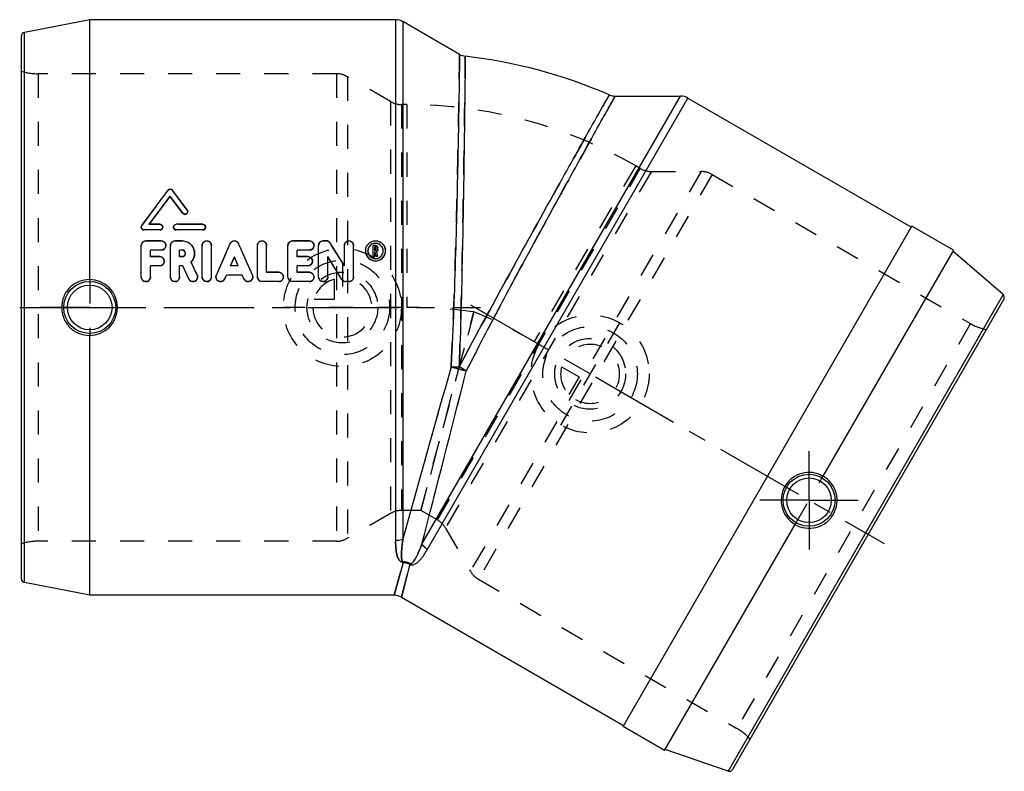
# Model space of a CAD drawing. Header units: millimetres. Extents: x 366 to 633, y 398 to 602.
import ezdxf

# ---------------------------------------------------------------- set-up
doc = ezdxf.new("R2010")
doc.units = ezdxf.units.MM
doc.header["$LTSCALE"] = 65.185185
doc.linetypes.add('CENTER', pattern=[0.6, 0.375, -0.075, 0.075, -0.075])
doc.linetypes.add('HIDDEN', pattern=[0.2, 0.1, -0.1])
for name, color, linetype in [('ACHSEN_1', 7, 'CONTINUOUS'), ('ACHSEN_S', 7, 'CONTINUOUS'), ('FLAECHEN', 7, 'CONTINUOUS'), ('KOERPER', 7, 'CONTINUOUS'), ('KONST.EL_MIT_GEO', 7, 'CONTINUOUS'), ('KURVEN', 7, 'CONTINUOUS')]:
    doc.layers.add(name, color=color, linetype=linetype)

msp = doc.modelspace()

# ---------------------------------------------------------------- linework, layer by layer
at = {"layer": 'ACHSEN_1', "color": 2, "linetype": 'CENTER'}
msp.add_line((366.31, 523.86), (491.2, 523.86), dxfattribs=at)
at = {"layer": 'ACHSEN_S', "color": 2, "linetype": 'CENTER'}
msp.add_line((488.51, 524.59), (600.63, 459.86), dxfattribs=at)
at = {"layer": 'FLAECHEN', "color": 8, "linetype": 'HIDDEN'}
for p, q in [((489.46, 522.67), (475.04, 468.86)), ((475.04, 468.86), (489.46, 522.67))]:
    msp.add_line(p, q, dxfattribs=at)
at = {"layer": 'KOERPER', "color": 7, "linetype": 'Continuous'}
for p, q in [((385.28, 531.42), (385.28, 601.86)), ((468.21, 601.86), (385.28, 601.86)), ((485.56, 592.46), (470.21, 601.33)), ((527.73, 581.16), (545.46, 581.16)), ((547.46, 580.63), (608.02, 545.66)), ((529.87, 410.3), (608.17, 545.92)), ((619.43, 539.42), (608.17, 545.92)), ((619.43, 539.42), (584.05, 478.15)), ((385.28, 445.86), (385.28, 516.3)), ((541.13, 403.8), (576.5, 465.08)), ((467.81, 445.86), (385.28, 445.86)), ((469.81, 445.33), (530.02, 410.56)), ((541.13, 403.8), (529.87, 410.3))]:
    msp.add_line(p, q, dxfattribs=at)
at = {"layer": 'KOERPER', "color": 8, "linetype": 'HIDDEN'}
for p, q in [((471.29, 578.86), (469.85, 578.86)), ((534.54, 561.53), (533.29, 562.25)), ((385.28, 531.42), (385.28, 516.3)), ((576.5, 465.08), (584.05, 478.15)), ((475.06, 468.86), (469.85, 468.86)), ((479.54, 466.26), (475.02, 468.87))]:
    msp.add_line(p, q, dxfattribs=at)
at = {"layer": 'KOERPER', "color": 2, "linetype": 'CENTER'}
for p, q in [((385.28, 523.86), (371.97, 523.86)), ((385.28, 523.86), (398.59, 523.86)), ((580.28, 471.61), (580.28, 484.92)), ((580.28, 471.61), (566.97, 471.61)), ((580.28, 471.61), (593.59, 471.61)), ((580.28, 471.61), (580.28, 458.3))]:
    msp.add_line(p, q, dxfattribs=at)
at = {"layer": 'KOERPER', "color": 7, "linetype": 'Continuous'}
for centre, radius, start, end in [((471.29, 454.86), 138, 66.5785, 83.4215), ((385.27, 523.87), 7.55, 359.9227, 89.9211), ((385.27, 523.85), 7.55, 270.0789, 0.0773), ((580.29, 471.61), 7.54, 60.0784, 150.0769), ((580.28, 471.6), 7.54, 149.9231, 239.9216)]:
    msp.add_arc(centre, radius, start, end, dxfattribs=at)
at = {"layer": 'KOERPER', "color": 8, "linetype": 'HIDDEN'}
msp.add_arc((471.29, 454.86), 124, 60, 90, dxfattribs=at)
at = {"layer": 'KOERPER', "color": 7, "linetype": 'Continuous'}
for points, knots in [([(385.28, 531.42), (384.3, 531.43), (382.3, 531.06), (379.77, 529.39), (378.06, 526.86), (377.66, 524.86), (377.66, 523.86)], [0, 0, 0, 0, 0.247827, 0.497587, 0.74856, 1, 1, 1, 1]), ([(377.66, 523.86), (377.66, 522.87), (378.06, 520.86), (379.77, 518.33), (382.3, 516.66), (384.3, 516.29), (385.28, 516.3)], [0, 0, 0, 0, 0.25145, 0.502428, 0.752182, 1, 1, 1, 1]), ([(586.88, 467.8), (587.37, 468.66), (588.03, 470.6), (587.81, 473.65), (586.45, 476.36), (584.91, 477.68), (584.06, 478.16)], [0, 0, 0, 0, 0.25145, 0.502428, 0.752182, 1, 1, 1, 1]), ([(576.5, 465.06), (577.34, 464.56), (579.25, 463.89), (582.28, 464.07), (585.03, 465.4), (586.38, 466.94), (586.88, 467.8)], [0, 0, 0, 0, 0.247827, 0.497587, 0.74856, 1, 1, 1, 1])]:
    msp.add_open_spline(points, degree=3, knots=knots, dxfattribs=at)
at = {"layer": 'KONST.EL_MIT_GEO', "color": 7, "linetype": 'Continuous'}
for p, q in [((385.28, 601.86), (367.59, 598.42)), ((468.21, 601.86), (468.21, 460.66)), ((470.21, 601.33), (470.21, 461.09)), ((367.59, 449.3), (367.59, 598.42)), ((366.78, 450.28), (366.78, 597.44)), ((475.34, 459.71), (545.46, 581.16)), ((476.86, 458.34), (547.46, 580.63)), ((399.42, 546.11), (406.55, 555.69)), ((411.71, 550.34), (407.74, 555.69)), ((401.45, 546.4), (407.14, 554.04)), ((401.52, 546.4), (407.14, 553.93)), ((407.14, 553.93), (407.14, 554.04)), ((410.55, 549.47), (407.14, 554.04)), ((410.55, 549.37), (407.14, 553.93)), ((410.55, 549.37), (410.55, 549.47)), ((400, 544.86), (400, 544.94)), ((404.36, 544.94), (400, 544.94)), ((404.36, 544.86), (400, 544.86)), ((404.36, 546.4), (401.45, 546.4)), ((404.36, 544.86), (404.36, 544.94)), ((415.99, 546.4), (408.72, 546.4)), ((408.72, 544.86), (408.72, 544.94)), ((415.99, 544.94), (408.72, 544.94)), ((415.99, 544.86), (408.72, 544.86)), ((415.99, 544.86), (415.99, 544.94)), ((404.67, 541.93), (400.52, 541.93)), ((410.34, 541.93), (408.41, 541.93)), ((444.85, 541.93), (440.28, 541.93)), ((449.41, 541.93), (448.58, 541.93)), ((399.28, 532.14), (399.28, 540.68)), ((401.77, 537.66), (401.77, 539.43)), ((404.67, 539.43), (401.77, 539.43)), ((404.67, 539.37), (401.77, 539.37)), ((404.67, 539.37), (404.67, 539.43)), ((407.16, 532.14), (407.16, 540.68)), ((409.65, 537.66), (409.65, 539.43)), ((410.34, 539.43), (409.65, 539.43)), ((410.34, 539.37), (409.65, 539.37)), ((410.34, 539.37), (410.34, 539.43)), ((415.77, 532.14), (415.77, 540.68)), ((418.26, 532.14), (418.26, 540.68)), ((419.62, 532.64), (423.36, 541.18)), ((429.38, 532.64), (425.64, 541.18)), ((430.73, 532.14), (430.73, 540.68)), ((433.22, 533.39), (433.22, 540.68)), ((439.04, 532.14), (439.04, 540.68)), ((441.53, 537.66), (441.53, 539.43)), ((444.85, 539.43), (441.53, 539.43)), ((444.85, 539.37), (441.53, 539.37)), ((444.85, 539.37), (444.85, 539.43)), ((447.34, 532.14), (447.34, 540.68)), ((454.32, 535.16), (450.47, 541.34)), ((454.32, 535.16), (454.32, 540.68)), ((456.81, 532.14), (456.81, 540.68)), ((462.15, 537.71), (462.15, 540.68)), ((462.76, 540.68), (462.15, 540.68)), ((462.56, 539.4), (462.56, 540.26)), ((462.76, 540.26), (462.56, 540.26)), ((462.76, 540.2), (462.56, 540.2)), ((462.76, 539.4), (462.56, 539.4)), ((462.76, 540.2), (462.76, 540.26)), ((462.98, 539.62), (462.98, 540.04)), ((463.39, 539.61), (463.39, 540.04)), ((404.26, 537.66), (401.77, 537.66)), ((410.35, 537.66), (409.65, 537.66)), ((423.44, 535.16), (424.5, 537.58)), ((423.46, 535.15), (424.5, 537.52)), ((424.5, 537.52), (424.5, 537.58)), ((425.56, 535.16), (424.5, 537.58)), ((425.54, 535.15), (424.5, 537.52)), ((444.43, 537.66), (441.53, 537.66)), ((449.83, 532.14), (449.83, 537.65)), ((453.67, 531.48), (449.83, 537.65)), ((453.67, 531.45), (449.83, 537.6)), ((462.56, 537.76), (462.15, 537.76)), ((462.56, 537.71), (462.15, 537.71)), ((462.56, 537.71), (462.56, 538.98)), ((462.69, 538.98), (462.56, 538.98)), ((462.69, 538.92), (462.56, 538.92)), ((462.96, 537.76), (462.69, 538.98)), ((462.96, 537.71), (462.96, 537.76)), ((463.39, 537.76), (462.96, 537.76)), ((463.39, 537.71), (462.96, 537.71)), ((463.11, 539.02), (463.1, 539.08)), ((463.38, 537.8), (463.11, 539.02)), ((463.39, 537.76), (463.38, 537.8)), ((463.39, 537.71), (463.39, 537.76)), ((632.88, 527.34), (619.28, 539.16)), ((401.77, 532.14), (401.77, 535.16)), ((404.26, 535.16), (401.77, 535.16)), ((404.26, 535.12), (401.77, 535.12)), ((404.26, 535.12), (404.26, 535.16)), ((409.65, 532.14), (409.65, 535.16)), ((410.51, 535.16), (409.65, 535.16)), ((410.51, 535.12), (409.65, 535.12)), ((412.15, 531.61), (410.51, 535.16)), ((412.79, 536.16), (412.77, 536.2)), ((414.41, 532.67), (412.79, 536.16)), ((425.56, 535.16), (423.44, 535.16)), ((441.53, 533.39), (441.53, 535.16)), ((444.43, 535.16), (441.53, 535.16)), ((444.43, 535.12), (441.53, 535.12)), ((444.43, 535.12), (444.43, 535.16)), ((421.89, 531.63), (422.34, 532.66)), ((421.89, 531.6), (422.34, 532.63)), ((421.89, 531.6), (421.89, 531.63)), ((422.34, 532.63), (422.34, 532.66)), ((426.65, 532.66), (422.34, 532.66)), ((426.65, 532.63), (422.34, 532.63)), ((426.65, 532.63), (426.65, 532.66)), ((427.1, 531.63), (426.65, 532.66)), ((427.1, 531.6), (426.65, 532.63)), ((427.1, 531.6), (427.1, 531.63)), ((436.55, 533.39), (433.22, 533.39)), ((444.85, 533.39), (441.53, 533.39)), ((453.67, 531.45), (453.67, 531.48)), ((431.98, 530.86), (431.98, 530.89)), ((436.55, 530.89), (431.98, 530.89)), ((436.55, 530.86), (431.98, 530.86)), ((436.55, 530.86), (436.55, 530.89)), ((440.28, 530.86), (440.28, 530.89)), ((444.85, 530.89), (440.28, 530.89)), ((444.85, 530.86), (440.28, 530.86)), ((454.73, 530.86), (454.73, 530.89)), ((455.56, 530.89), (454.73, 530.89)), ((455.56, 530.86), (454.73, 530.86)), ((455.56, 530.86), (455.56, 530.89)), ((632.88, 527.34), (558.32, 398.19)), ((633.09, 526.08), (559.51, 398.64)), ((470.3, 454.73), (467.81, 445.86)), ((472.08, 454.25), (469.81, 445.33)), ((385.28, 445.86), (367.59, 449.3)), ((558.32, 398.19), (541.28, 404.06))]:
    msp.add_line(p, q, dxfattribs=at)
at = {"layer": 'KONST.EL_MIT_GEO', "color": 8, "linetype": 'HIDDEN'}
for p, q in [((371.31, 587.21), (371.31, 460.51)), ((452.17, 587.21), (371.31, 587.21)), ((452.17, 587.21), (452.17, 460.51)), ((455.17, 586.41), (455.17, 461.32)), ((466.85, 579.67), (455.17, 586.41)), ((466.85, 579.67), (466.85, 468.06)), ((469.85, 578.86), (469.85, 468.86)), ((471.29, 578.86), (469.85, 578.86)), ((471.29, 578.86), (471.29, 523.86)), ((479.54, 466.26), (534.54, 561.53)), ((537.54, 560.72), (481.73, 464.07)), ((551.02, 560.72), (488.48, 452.39)), ((533.29, 562.25), (505.79, 514.62)), ((534.54, 561.53), (533.29, 562.25)), ((537.54, 560.72), (551.02, 560.72)), ((554.02, 559.92), (490.67, 450.19)), ((554.02, 559.92), (624.05, 519.49)), ((399.42, 546.02), (406.55, 555.56)), ((406.55, 555.56), (406.55, 555.69)), ((407.74, 555.56), (407.74, 555.69)), ((411.71, 550.24), (407.74, 555.56)), ((411.71, 550.24), (411.71, 550.34)), ((411.85, 549.81), (411.85, 549.91)), ((399.28, 545.67), (399.28, 545.59)), ((399.42, 546.02), (399.42, 546.11)), ((401.45, 546.31), (401.52, 546.4)), ((401.45, 546.31), (401.45, 546.4)), ((404.36, 546.31), (401.45, 546.31)), ((404.36, 546.31), (404.36, 546.4)), ((405.09, 545.59), (405.09, 545.67)), ((407.99, 545.67), (407.99, 545.59)), ((408.72, 546.31), (408.72, 546.4)), ((415.99, 546.31), (408.72, 546.31)), ((415.99, 546.31), (415.99, 546.4)), ((416.71, 545.59), (416.71, 545.67)), ((400.52, 541.86), (400.52, 541.93)), ((404.67, 541.86), (400.52, 541.86)), ((404.67, 541.86), (404.67, 541.93)), ((408.41, 541.86), (408.41, 541.93)), ((410.34, 541.86), (408.41, 541.86)), ((410.34, 541.86), (410.34, 541.93)), ((440.28, 541.86), (440.28, 541.93)), ((444.85, 541.86), (440.28, 541.86)), ((444.85, 541.86), (444.85, 541.93)), ((448.58, 541.86), (448.58, 541.93)), ((449.41, 541.86), (448.58, 541.86)), ((449.41, 541.86), (449.41, 541.93)), ((405.92, 540.62), (405.92, 540.68)), ((419.62, 532.61), (423.36, 541.12)), ((423.36, 541.12), (423.36, 541.18)), ((425.64, 541.12), (425.64, 541.18)), ((429.38, 532.61), (425.64, 541.12)), ((446.09, 540.62), (446.09, 540.68)), ((450.47, 541.28), (450.47, 541.34)), ((454.32, 535.12), (450.47, 541.28)), ((460.07, 539.16), (460.07, 539.22)), ((460.7, 539.16), (460.7, 539.22)), ((462.76, 540.61), (462.15, 540.61)), ((462.56, 539.34), (462.56, 539.4)), ((462.76, 539.34), (462.56, 539.34)), ((462.76, 540.61), (462.76, 540.68)), ((462.76, 539.34), (462.76, 539.4)), ((462.98, 539.55), (462.98, 539.62)), ((463.39, 539.55), (463.39, 539.61)), ((464.85, 539.16), (464.85, 539.22)), ((465.47, 539.16), (465.47, 539.22)), ((401.77, 537.61), (401.77, 537.66)), ((404.26, 537.61), (401.77, 537.61)), ((404.26, 537.61), (404.26, 537.66)), ((409.65, 537.61), (409.65, 537.66)), ((410.34, 537.61), (409.65, 537.61)), ((410.34, 537.61), (410.35, 537.66)), ((411.23, 538.49), (411.23, 538.54)), ((413.72, 538.49), (413.72, 538.54)), ((441.53, 537.61), (441.53, 537.66)), ((444.43, 537.61), (441.53, 537.61)), ((444.43, 537.61), (444.43, 537.66)), ((462.69, 538.92), (462.69, 538.98)), ((462.96, 537.71), (462.69, 538.92)), ((463.1, 539.02), (463.1, 539.08)), ((463.39, 537.71), (463.1, 539.02)), ((405.5, 536.36), (405.5, 536.41)), ((410.51, 535.12), (410.51, 535.16)), ((412.15, 531.58), (410.51, 535.12)), ((412.77, 536.15), (412.77, 536.2)), ((414.41, 532.63), (412.77, 536.15)), ((423.44, 535.12), (423.44, 535.16)), ((423.44, 535.12), (423.46, 535.15)), ((425.56, 535.12), (423.44, 535.12)), ((425.56, 535.12), (425.54, 535.15)), ((425.56, 535.12), (425.56, 535.16)), ((445.68, 536.36), (445.68, 536.41)), ((454.32, 535.12), (454.32, 535.16)), ((399.28, 532.11), (399.28, 532.14)), ((401.77, 532.11), (401.77, 532.14)), ((407.16, 532.11), (407.16, 532.14)), ((409.65, 532.11), (409.65, 532.14)), ((412.15, 531.58), (412.15, 531.61)), ((414.41, 532.63), (414.41, 532.67)), ((414.53, 532.1), (414.53, 532.14)), ((415.77, 532.11), (415.77, 532.14)), ((418.26, 532.11), (418.26, 532.14)), ((419.51, 532.14), (419.51, 532.11)), ((419.62, 532.61), (419.62, 532.64)), ((429.38, 532.61), (429.38, 532.64)), ((429.49, 532.11), (429.49, 532.14)), ((430.73, 532.11), (430.73, 532.14)), ((433.22, 533.35), (433.22, 533.39)), ((436.55, 533.35), (433.22, 533.35)), ((436.55, 533.35), (436.55, 533.39)), ((437.79, 532.11), (437.79, 532.14)), ((439.04, 532.11), (439.04, 532.14)), ((441.53, 533.35), (441.53, 533.39)), ((444.85, 533.35), (441.53, 533.35)), ((444.85, 533.35), (444.85, 533.39)), ((446.09, 532.11), (446.09, 532.14)), ((447.34, 532.11), (447.34, 532.14)), ((449.83, 532.11), (449.83, 532.14)), ((456.81, 532.11), (456.81, 532.14)), ((444.85, 530.86), (444.85, 530.89)), ((624.05, 519.49), (560.7, 409.76)), ((466.85, 468.06), (455.17, 461.32)), ((481.73, 464.07), (488.48, 452.39)), ((452.17, 460.51), (371.31, 460.51)), ((467.81, 445.86), (470.3, 454.73)), ((469.81, 445.33), (472.08, 454.25)), ((490.67, 450.19), (560.7, 409.76))]:
    msp.add_line(p, q, dxfattribs=at)
at = {"layer": 'KONST.EL_MIT_GEO', "color": 7, "linetype": 'Continuous'}
for centre, radius in [((385.28, 523.86), 7.05), ((385.28, 523.86), 6.05), ((580.28, 471.61), 7.05), ((580.28, 471.61), 6.05)]:
    msp.add_circle(centre, radius, dxfattribs=at)
for centre, radius, start, end in [((468.21, 597.86), 4, 60, 90), ((367.78, 597.44), 1, 101, 180), ((487.56, 595.93), 4, 240, 263.4215), ((527.73, 585.16), 4, 246.5785, 270), ((545.46, 577.16), 4, 60, 90), ((411.13, 549.81), 0.726, 216.7686, 355.4077), ((400.01, 545.67), 0.731, 173.9172, 180.0488), ((400, 545.59), 0.726, 180.0644, 270.0083), ((404.36, 545.59), 0.726, 269.9955, 356.7682), ((408.73, 545.67), 0.734, 176.7117, 180.0004), ((408.72, 545.59), 0.726, 179.996, 270.0056), ((415.99, 545.59), 0.726, 269.9955, 356.7682), ((449.41, 540.69), 1.24, 31.8498, 89.9635), ((404.67, 540.62), 1.25, 270.0002, 359.9977), ((410.34, 538.49), 0.882, 9.7936, 90.0084), ((444.85, 540.62), 1.25, 270.0002, 359.9977), ((462.72, 539.23), 2.65, 175.3539, 180.1215), ((462.77, 539.21), 2.7, 179.7855, 0.2144), ((462.77, 539.23), 2.07, 359.7858, 180.2141), ((462.74, 539.21), 2.05, 179.8635, 190.0992), ((462.77, 539.16), 2.08, 10.4522, 169.5095), ((462.79, 539.22), 2.06, 349.9213, 0.1085), ((462.84, 539.23), 2.64, 359.8596, 4.624), ((410.33, 538.54), 0.891, 356.785, 359.9998), ((462.77, 539.16), 2.7, 184.7411, 355.259), ((404.26, 536.36), 1.25, 269.9935, 354.0121), ((444.43, 536.36), 1.25, 269.9935, 354.0121), ((400.52, 532.11), 1.25, 180.0043, 353.7684), ((408.41, 532.11), 1.25, 180.0043, 353.7684), ((413.28, 532.11), 1.25, 204.9975, 354.5949), ((417.02, 532.11), 1.25, 180.0043, 353.7684), ((420.77, 532.14), 1.26, 174.3679, 180.0428), ((420.75, 532.11), 1.25, 180.0442, 336.2563), ((428.24, 532.11), 1.25, 203.7475, 353.3445), ((431.98, 532.11), 1.25, 180, 270), ((440.28, 532.11), 1.25, 180, 270), ((448.58, 532.11), 1.25, 180.0043, 353.7684), ((454.73, 532.13), 1.24, 211.8502, 269.9631), ((454.73, 532.11), 1.25, 212, 270), ((632.22, 526.58), 1, 330, 49), ((22589.84, -5695.89), 22960.55, 164.324645, 164.4455), ((-21702.99, 6172.95), 22902.39, 345.55442, 345.675582), ((367.78, 450.28), 1, 180, 259), ((467.81, 441.86), 4, 60, 90), ((558.64, 399.14), 1, 251, 330)]:
    msp.add_arc(centre, radius, start, end, dxfattribs=at)
at = {"layer": 'KONST.EL_MIT_GEO', "color": 8, "linetype": 'HIDDEN'}
for centre, radius, start, end in [((371.31, 602.21), 15, 252.4271, 270), ((452.17, 581.21), 6, 60, 90), ((469.85, 584.86), 6, 240, 270), ((537.54, 566.72), 6, 240, 270), ((551.02, 554.72), 6, 60, 90), ((407.14, 555.12), 0.738, 36.7594, 143.2427), ((411.14, 549.81), 0.716, 355.4181, 359.9947), ((404.37, 545.59), 0.722, 356.7682, 90.0054), ((408.72, 545.59), 0.726, 89.9974, 179.996), ((415.99, 545.59), 0.722, 356.7682, 90.0054), ((400.52, 540.62), 1.25, 90.0159, 179.9874), ((404.67, 540.62), 1.25, 359.9977, 89.9987), ((408.41, 540.62), 1.25, 90.0159, 179.9874), ((410.34, 538.49), 3.37, 316.6762, 89.9975), ((417.02, 540.62), 1.25, 359.9969, 180.0031), ((424.5, 540.62), 1.25, 23.75, 156.25), ((431.98, 540.62), 1.25, 359.9969, 180.0031), ((440.28, 540.62), 1.25, 90.0159, 179.9874), ((444.85, 540.62), 1.25, 359.9977, 89.9987), ((448.58, 540.62), 1.25, 90.0159, 179.9874), ((449.41, 540.62), 1.25, 32, 90), ((455.56, 540.62), 1.25, 359.9969, 180.0031), ((462.77, 539.16), 2.7, 359.9945, 180.0055), ((462.76, 539.16), 2.06, 169.5453, 179.3202), ((462.86, 539.16), 2.17, 179.2756, 180.0006), ((462.76, 539.98), 0.633, 359.9779, 90.0221), ((462.76, 539.55), 0.218, 270, 360), ((462.75, 539.55), 0.648, 353.4606, 0.0413), ((462.79, 539.16), 2.06, 0.6758, 10.4162), ((462.67, 539.16), 2.17, 359.9993, 0.7247), ((404.26, 536.36), 1.25, 354.0121, 90.003), ((410.35, 538.49), 0.876, 269.9939, 1.8528), ((410.34, 538.49), 0.885, 1.8631, 9.7936), ((444.43, 536.36), 1.25, 354.0121, 90.003), ((462.82, 539.16), 2.74, 179.9786, 184.647), ((462.77, 539.16), 2.08, 180.0006, 359.9994), ((462.74, 539.58), 0.663, 302.0025, 304.9472), ((462.73, 539.16), 2.74, 355.3479, 0.0199), ((410.26, 538.57), 3.48, 316.0596, 316.6409), ((400.51, 532.11), 1.26, 353.876, 0.029), ((408.39, 532.11), 1.26, 353.876, 0.029), ((413.27, 532.11), 1.26, 354.6851, 359.9522), ((417, 532.11), 1.26, 353.876, 0.029), ((428.23, 532.11), 1.26, 353.4389, 359.9539), ((436.55, 532.11), 1.25, 269.9935, 90.0036), ((444.85, 532.11), 1.25, 269.9935, 90.0036), ((448.57, 532.11), 1.26, 353.876, 0.029), ((455.56, 532.11), 1.25, 270.009, 353.93), ((455.55, 532.11), 1.26, 354.0435, 0.0298), ((471.24, 384.48), 139.38, 82.4887, 89.9788), ((471.24, 384.51), 139.35, 82.4881, 89.9796), ((436.16, 393.91), 139.35, 60.0204, 67.5119), ((631.55, 532.48), 15, 240, 257.5729), ((21402.57, -5364.05), 21727.77, 164.321247, 164.44896), ((-20564.04, 5880.88), 21726.59, 345.551039, 345.678758), ((469.85, 462.86), 6, 90, 120), ((476.54, 461.07), 6, 30, 60), ((371.31, 445.51), 15, 90, 107.5729), ((452.17, 466.51), 6, 270, 300), ((493.67, 455.39), 6, 210, 240), ((553.2, 396.77), 15, 42.4271, 60)]:
    msp.add_arc(centre, radius, start, end, dxfattribs=at)
for points, knots in [([(483.24, 507.73), (483.52, 512.88), (483.97, 523.16), (484.47, 538.32), (484.78, 550.59), (484.99, 559.85), (485.12, 566.16), (485.23, 571.93), (485.32, 577.09), (485.39, 581.57), (485.44, 584.86), (485.48, 587.11), (485.5, 588.49), (485.52, 589.68), (485.53, 590.65), (485.54, 591.33), (485.55, 591.76), (485.55, 592.01), (485.55, 592.19), (485.55, 592.35), (485.56, 592.39), (485.56, 592.47), (485.56, 592.46)], [0, 0, 0, 0, 0.182344, 0.364167, 0.536798, 0.616993, 0.691755, 0.760142, 0.821288, 0.874414, 0.918842, 0.937612, 0.954004, 0.967963, 0.979447, 0.988417, 0.99195, 0.994845, 0.997099, 0.99871, 0.999677, 1, 1, 1, 1]), ([(485.46, 507.74), (485.64, 512.85), (485.95, 523.07), (486.3, 538.13), (486.57, 552.43), (486.74, 563.55), (486.85, 571.54), (486.92, 576.67), (486.97, 581.13), (487.02, 584.85), (487.05, 587.48), (487.07, 589.18), (487.08, 590.16), (487.09, 590.87), (487.09, 591.51), (487.1, 591.67), (487.1, 591.99), (487.1, 591.95)], [0, 0, 0, 0, 0.182244, 0.364013, 0.536638, 0.691625, 0.760033, 0.821202, 0.874351, 0.9188, 0.953979, 0.967946, 0.979436, 0.988411, 0.994842, 0.998709, 1, 1, 1, 1]), ([(526.14, 581.49), (526.16, 581.52), (526, 581.24), (525.93, 581.11), (525.61, 580.55), (525.26, 579.93), (524.78, 579.07), (523.95, 577.6), (522.66, 575.3), (520.84, 572.05), (518.66, 568.16), (516.15, 563.69), (512.25, 556.71), (506.84, 547), (499.93, 534.48), (492.7, 521.26), (487.86, 512.26), (485.46, 507.74)], [0, 0, 0, 0, 0.001291, 0.005158, 0.011589, 0.020564, 0.032054, 0.046021, 0.0812, 0.125649, 0.178798, 0.239967, 0.308375, 0.463362, 0.635987, 0.817756, 1, 1, 1, 1]), ([(527.73, 581.16), (527.74, 581.17), (527.7, 581.1), (527.68, 581.06), (527.6, 580.92), (527.47, 580.68), (527.22, 580.24), (526.85, 579.58), (526.38, 578.73), (525.8, 577.7), (525.12, 576.48), (524.03, 574.52), (522.43, 571.65), (520.25, 567.73), (517.75, 563.21), (514.96, 558.16), (511.92, 552.63), (507.47, 544.52), (501.61, 533.72), (494.46, 520.35), (489.71, 511.22), (487.37, 506.63)], [0, 0, 0, 0, 0.000323, 0.00129, 0.002901, 0.005155, 0.011583, 0.020553, 0.032037, 0.045996, 0.062388, 0.081158, 0.125586, 0.178712, 0.239858, 0.308245, 0.383007, 0.463202, 0.635833, 0.817656, 1, 1, 1, 1]), ([(483.24, 507.73), (483.41, 507.74), (484.15, 507.78), (484.89, 507.77), (485.46, 507.73)], [0, 0, 0, 0, 0.234476, 1, 1, 1, 1]), ([(487.37, 506.63), (487.23, 506.72), (486.93, 506.92), (486.46, 507.2), (485.97, 507.47), (485.63, 507.65), (485.46, 507.73)], [0, 0, 0, 0, 0.234353, 0.482572, 0.739513, 1, 1, 1, 1]), ([(470.3, 454.73), (470.09, 454.74), (469.72, 454.85), (469.33, 455.19), (469.08, 455.54), (468.83, 456), (468.61, 456.62), (468.44, 457.38), (468.33, 458.17), (468.23, 459.26), (468.21, 460.09), (468.21, 460.66)], [0, 0, 0, 0, 0.093396, 0.163618, 0.225277, 0.283796, 0.398149, 0.513036, 0.630178, 0.750231, 1, 1, 1, 1]), ([(470.35, 454.91), (470.3, 454.91), (470.21, 454.94), (470.09, 455.04), (470.01, 455.19), (469.94, 455.37), (469.88, 455.6), (469.83, 455.91), (469.8, 456.4), (469.79, 457.03), (469.84, 458.08), (469.98, 459.43), (470.12, 460.53), (470.21, 461.09)], [0, 0, 0, 0, 0.023647, 0.041775, 0.072731, 0.101769, 0.130298, 0.187185, 0.244575, 0.361716, 0.482372, 0.734291, 1, 1, 1, 1]), ([(475.34, 459.71), (475.13, 459.19), (474.71, 458.16), (474.15, 456.92), (473.67, 455.99), (473.35, 455.45), (473.07, 455.04), (472.88, 454.8), (472.71, 454.63), (472.56, 454.5), (472.42, 454.42), (472.26, 454.39), (472.17, 454.41), (472.13, 454.44)], [0, 0, 0, 0, 0.265698, 0.517607, 0.638258, 0.755395, 0.812783, 0.869668, 0.898195, 0.927231, 0.958183, 0.976294, 1, 1, 1, 1]), ([(475.34, 459.71), (475.44, 459.58), (475.86, 459.04), (476.41, 458.6), (476.86, 458.34)], [0, 0, 0, 0, 0.245782, 1, 1, 1, 1])]:
    msp.add_open_spline(points, degree=3, knots=knots, dxfattribs=at)
at = {"layer": 'KONST.EL_MIT_GEO', "color": 7, "linetype": 'Continuous'}
for points, knots in [([(485.56, 592.46), (485.55, 591.88), (485.51, 589.59), (485.44, 584.54), (485.31, 576.41), (485.02, 560.74), (484.61, 542.69), (483.97, 523.16), (483.52, 512.88), (483.24, 507.73)], [0, 0, 0, 0, 0.020553, 0.081158, 0.178713, 0.308246, 0.635833, 0.817656, 1, 1, 1, 1]), ([(487.1, 591.95), (487.08, 589.67), (486.97, 581.02), (486.75, 563.16), (486.31, 537.37), (485.82, 517.95), (485.46, 507.74)], [0, 0, 0, 0, 0.0812, 0.308376, 0.635989, 1, 1, 1, 1]), ([(485.46, 507.74), (490.25, 516.77), (499.53, 533.82), (512.05, 556.38), (520.78, 571.96), (525.02, 579.51), (526.14, 581.49)], [0, 0, 0, 0, 0.364011, 0.691624, 0.9188, 1, 1, 1, 1]), ([(487.37, 506.63), (489.71, 511.22), (494.46, 520.35), (503.67, 537.59), (512.34, 553.42), (519.92, 567.14), (523.87, 574.24), (526.33, 578.65), (527.45, 580.66), (527.73, 581.16)], [0, 0, 0, 0, 0.182344, 0.364167, 0.691754, 0.821287, 0.918842, 0.979447, 1, 1, 1, 1]), ([(406.55, 555.69), (406.62, 555.78), (406.8, 555.93), (407.14, 556.01), (407.49, 555.93), (407.67, 555.78), (407.74, 555.69)], [0, 0, 0, 0, 0.245942, 0.499974, 0.754031, 1, 1, 1, 1]), ([(411.85, 549.91), (411.85, 549.76), (411.76, 549.46), (411.38, 549.17), (410.9, 549.16), (410.64, 549.35), (410.55, 549.47)], [0, 0, 0, 0, 0.243326, 0.493744, 0.749046, 1, 1, 1, 1]), ([(400, 544.94), (399.82, 544.94), (399.43, 545.1), (399.28, 545.49), (399.28, 545.67)], [0, 0, 0, 0, 0.505976, 1, 1, 1, 1]), ([(404.36, 546.4), (404.55, 546.4), (404.94, 546.24), (405.09, 545.85), (405.09, 545.67)], [0, 0, 0, 0, 0.506171, 1, 1, 1, 1]), ([(405.09, 545.67), (405.09, 545.49), (404.94, 545.1), (404.55, 544.94), (404.36, 544.94)], [0, 0, 0, 0, 0.49398, 1, 1, 1, 1]), ([(408.72, 544.94), (408.53, 544.94), (408.15, 545.1), (407.99, 545.49), (407.99, 545.67)], [0, 0, 0, 0, 0.506012, 1, 1, 1, 1]), ([(408, 545.71), (408.01, 545.89), (408.17, 546.25), (408.54, 546.4), (408.72, 546.4)], [0, 0, 0, 0, 0.493893, 1, 1, 1, 1]), ([(415.99, 546.4), (416.17, 546.4), (416.56, 546.24), (416.71, 545.85), (416.71, 545.67)], [0, 0, 0, 0, 0.506171, 1, 1, 1, 1]), ([(416.71, 545.67), (416.71, 545.49), (416.56, 545.1), (416.17, 544.94), (415.99, 544.94)], [0, 0, 0, 0, 0.49398, 1, 1, 1, 1]), ([(399.28, 540.68), (399.28, 541), (399.54, 541.66), (400.2, 541.93), (400.52, 541.93)], [0, 0, 0, 0, 0.496369, 1, 1, 1, 1]), ([(404.67, 541.93), (404.84, 541.93), (405.17, 541.86), (405.58, 541.58), (405.86, 541.17), (405.92, 540.84), (405.92, 540.68)], [0, 0, 0, 0, 0.252861, 0.503825, 0.752563, 1, 1, 1, 1]), ([(407.16, 540.68), (407.16, 541), (407.43, 541.66), (408.09, 541.93), (408.41, 541.93)], [0, 0, 0, 0, 0.496369, 1, 1, 1, 1]), ([(410.34, 541.93), (410.79, 541.93), (411.68, 541.75), (412.8, 540.99), (413.54, 539.86), (413.72, 538.98), (413.72, 538.54)], [0, 0, 0, 0, 0.25237, 0.503023, 0.751843, 1, 1, 1, 1]), ([(415.77, 540.68), (415.77, 540.84), (415.84, 541.17), (416.11, 541.58), (416.52, 541.86), (417.02, 541.96), (417.51, 541.86), (417.93, 541.58), (418.2, 541.17), (418.26, 540.84), (418.26, 540.68)], [0, 0, 0, 0, 0.123742, 0.248077, 0.373591, 0.499999, 0.626408, 0.751921, 0.876258, 1, 1, 1, 1]), ([(423.36, 541.18), (423.45, 541.4), (423.78, 541.79), (424.5, 542), (425.22, 541.79), (425.54, 541.4), (425.64, 541.18)], [0, 0, 0, 0, 0.248552, 0.500024, 0.751478, 1, 1, 1, 1]), ([(430.73, 540.68), (430.73, 540.84), (430.8, 541.17), (431.07, 541.58), (431.48, 541.86), (431.98, 541.96), (432.47, 541.86), (432.89, 541.58), (433.16, 541.17), (433.22, 540.84), (433.22, 540.68)], [0, 0, 0, 0, 0.123742, 0.248077, 0.373591, 0.499999, 0.626408, 0.751921, 0.876258, 1, 1, 1, 1]), ([(439.04, 540.68), (439.03, 541), (439.3, 541.66), (439.96, 541.93), (440.28, 541.93)], [0, 0, 0, 0, 0.496369, 1, 1, 1, 1]), ([(444.85, 541.93), (445.01, 541.93), (445.34, 541.86), (445.76, 541.58), (446.03, 541.17), (446.09, 540.84), (446.09, 540.68)], [0, 0, 0, 0, 0.252861, 0.503825, 0.752563, 1, 1, 1, 1]), ([(447.34, 540.68), (447.34, 541), (447.6, 541.66), (448.26, 541.93), (448.58, 541.93)], [0, 0, 0, 0, 0.496369, 1, 1, 1, 1]), ([(454.32, 540.68), (454.32, 540.84), (454.38, 541.17), (454.65, 541.58), (455.07, 541.86), (455.56, 541.96), (456.05, 541.86), (456.47, 541.58), (456.74, 541.17), (456.81, 540.84), (456.81, 540.68)], [0, 0, 0, 0, 0.123742, 0.248077, 0.373591, 0.499999, 0.626408, 0.751921, 0.876258, 1, 1, 1, 1]), ([(460.08, 539.44), (460.11, 539.77), (460.29, 540.43), (460.89, 541.25), (461.76, 541.8), (462.77, 542), (463.79, 541.8), (464.66, 541.25), (465.26, 540.43), (465.44, 539.77), (465.47, 539.44)], [0, 0, 0, 0, 0.123954, 0.248385, 0.373794, 0.5, 0.626206, 0.751616, 0.876046, 1, 1, 1, 1]), ([(405.92, 540.68), (405.92, 540.36), (405.66, 539.7), (404.99, 539.43), (404.67, 539.43)], [0, 0, 0, 0, 0.496614, 1, 1, 1, 1]), ([(411.23, 538.54), (411.23, 538.77), (411.04, 539.24), (410.57, 539.43), (410.34, 539.43)], [0, 0, 0, 0, 0.497271, 1, 1, 1, 1]), ([(446.09, 540.68), (446.09, 540.36), (445.83, 539.7), (445.17, 539.43), (444.85, 539.43)], [0, 0, 0, 0, 0.496614, 1, 1, 1, 1]), ([(462.76, 540.68), (462.92, 540.68), (463.26, 540.54), (463.39, 540.2), (463.39, 540.04)], [0, 0, 0, 0, 0.503281, 1, 1, 1, 1]), ([(462.98, 540.04), (462.98, 540.1), (462.93, 540.21), (462.82, 540.26), (462.76, 540.26)], [0, 0, 0, 0, 0.496757, 1, 1, 1, 1]), ([(462.76, 539.4), (462.82, 539.4), (462.93, 539.44), (462.98, 539.56), (462.98, 539.62)], [0, 0, 0, 0, 0.50304, 1, 1, 1, 1]), ([(462.98, 539.98), (462.98, 540.03), (462.95, 540.12), (462.86, 540.18), (462.82, 540.19)], [0, 0, 0, 0, 0.502898, 1, 1, 1, 1]), ([(463.39, 539.61), (463.39, 539.51), (463.34, 539.29), (463.19, 539.13), (463.1, 539.08)], [0, 0, 0, 0, 0.497994, 1, 1, 1, 1]), ([(463.39, 539.48), (463.38, 539.44), (463.35, 539.26), (463.23, 539.11), (463.12, 539.04)], [0, 0, 0, 0, 0.25572, 1, 1, 1, 1]), ([(404.26, 537.66), (404.58, 537.66), (405.24, 537.39), (405.5, 536.73), (405.5, 536.41)], [0, 0, 0, 0, 0.501958, 1, 1, 1, 1]), ([(410.35, 537.66), (410.56, 537.66), (411.02, 537.84), (411.21, 538.28), (411.22, 538.49)], [0, 0, 0, 0, 0.502545, 1, 1, 1, 1]), ([(413.72, 538.54), (413.72, 538.11), (413.55, 537.25), (413.07, 536.51), (412.77, 536.2)], [0, 0, 0, 0, 0.498515, 1, 1, 1, 1]), ([(444.43, 537.66), (444.75, 537.66), (445.42, 537.39), (445.68, 536.73), (445.68, 536.41)], [0, 0, 0, 0, 0.501958, 1, 1, 1, 1]), ([(460.73, 538.86), (460.77, 538.62), (460.94, 538.16), (461.41, 537.6), (462.04, 537.22), (462.77, 537.09), (463.5, 537.22), (464.14, 537.6), (464.61, 538.16), (464.78, 538.62), (464.82, 538.86)], [0, 0, 0, 0, 0.124018, 0.248725, 0.374147, 0.500002, 0.625855, 0.751279, 0.875985, 1, 1, 1, 1]), ([(405.5, 536.41), (405.5, 536.09), (405.24, 535.43), (404.58, 535.16), (404.26, 535.16)], [0, 0, 0, 0, 0.498201, 1, 1, 1, 1]), ([(445.68, 536.41), (445.68, 536.09), (445.41, 535.43), (444.75, 535.16), (444.43, 535.16)], [0, 0, 0, 0, 0.498201, 1, 1, 1, 1]), ([(401.77, 532.14), (401.77, 531.98), (401.7, 531.65), (401.43, 531.23), (401.01, 530.95), (400.52, 530.86), (400.03, 530.95), (399.62, 531.23), (399.34, 531.65), (399.28, 531.98), (399.28, 532.14)], [0, 0, 0, 0, 0.124711, 0.249586, 0.374727, 0.500001, 0.625275, 0.750415, 0.87529, 1, 1, 1, 1]), ([(409.65, 532.14), (409.66, 531.98), (409.59, 531.65), (409.32, 531.23), (408.9, 530.95), (408.41, 530.86), (407.92, 530.95), (407.5, 531.23), (407.23, 531.65), (407.16, 531.98), (407.16, 532.14)], [0, 0, 0, 0, 0.124711, 0.249586, 0.374727, 0.500001, 0.625275, 0.750415, 0.87529, 1, 1, 1, 1]), ([(414.53, 532.14), (414.53, 531.86), (414.33, 531.29), (413.58, 530.82), (412.69, 530.93), (412.27, 531.36), (412.15, 531.61)], [0, 0, 0, 0, 0.249453, 0.499627, 0.750047, 1, 1, 1, 1]), ([(418.26, 532.14), (418.26, 531.98), (418.2, 531.65), (417.92, 531.23), (417.51, 530.95), (417.02, 530.86), (416.53, 530.95), (416.11, 531.23), (415.84, 531.65), (415.77, 531.98), (415.77, 532.14)], [0, 0, 0, 0, 0.124711, 0.249586, 0.374727, 0.500001, 0.625275, 0.750415, 0.87529, 1, 1, 1, 1]), ([(421.89, 531.63), (421.78, 531.38), (421.37, 530.93), (420.48, 530.82), (419.71, 531.29), (419.51, 531.86), (419.51, 532.14)], [0, 0, 0, 0, 0.249939, 0.500358, 0.750541, 1, 1, 1, 1]), ([(429.49, 532.14), (429.49, 531.86), (429.29, 531.29), (428.52, 530.82), (427.63, 530.93), (427.21, 531.38), (427.1, 531.63)], [0, 0, 0, 0, 0.249461, 0.499645, 0.750064, 1, 1, 1, 1]), ([(431.98, 530.89), (431.66, 530.89), (431, 531.16), (430.73, 531.82), (430.73, 532.14)], [0, 0, 0, 0, 0.500692, 1, 1, 1, 1]), ([(436.55, 533.39), (436.87, 533.39), (437.53, 533.12), (437.79, 532.46), (437.79, 532.14)], [0, 0, 0, 0, 0.500806, 1, 1, 1, 1]), ([(437.79, 532.14), (437.79, 531.82), (437.53, 531.16), (436.86, 530.89), (436.55, 530.89)], [0, 0, 0, 0, 0.499299, 1, 1, 1, 1]), ([(440.28, 530.89), (439.96, 530.89), (439.3, 531.16), (439.04, 531.82), (439.04, 532.14)], [0, 0, 0, 0, 0.500692, 1, 1, 1, 1]), ([(444.85, 533.39), (445.17, 533.39), (445.83, 533.12), (446.09, 532.46), (446.09, 532.14)], [0, 0, 0, 0, 0.500806, 1, 1, 1, 1]), ([(446.09, 532.14), (446.09, 531.82), (445.83, 531.16), (445.17, 530.89), (444.85, 530.89)], [0, 0, 0, 0, 0.499299, 1, 1, 1, 1]), ([(449.83, 532.14), (449.83, 531.98), (449.76, 531.65), (449.49, 531.23), (449.07, 530.95), (448.58, 530.86), (448.09, 530.95), (447.68, 531.23), (447.4, 531.65), (447.34, 531.98), (447.34, 532.14)], [0, 0, 0, 0, 0.124711, 0.249586, 0.374727, 0.500001, 0.625275, 0.750415, 0.87529, 1, 1, 1, 1]), ([(456.81, 532.14), (456.81, 531.82), (456.54, 531.16), (455.88, 530.89), (455.56, 530.89)], [0, 0, 0, 0, 0.499271, 1, 1, 1, 1]), ([(483.24, 507.73), (483.41, 507.74), (484.15, 507.78), (484.89, 507.77), (485.46, 507.73)], [0, 0, 0, 0, 0.234476, 1, 1, 1, 1]), ([(487.37, 506.63), (486.69, 506.84), (485.32, 507.24), (483.94, 507.58), (483.24, 507.73)], [0, 0, 0, 0, 0.5, 1, 1, 1, 1]), ([(487.37, 506.63), (487.23, 506.72), (486.93, 506.92), (486.46, 507.2), (485.97, 507.47), (485.63, 507.65), (485.46, 507.73)], [0, 0, 0, 0, 0.234353, 0.482572, 0.739513, 1, 1, 1, 1]), ([(470.21, 461.09), (470.05, 461.02), (469.42, 460.76), (468.72, 460.66), (468.21, 460.66)], [0, 0, 0, 0, 0.245782, 1, 1, 1, 1]), ([(468.21, 460.66), (468.21, 460.09), (468.23, 459.26), (468.33, 458.17), (468.44, 457.38), (468.61, 456.62), (468.83, 456), (469.08, 455.54), (469.33, 455.19), (469.72, 454.85), (470.09, 454.74), (470.3, 454.73)], [0, 0, 0, 0, 0.249768, 0.36982, 0.486961, 0.601847, 0.7162, 0.77472, 0.836381, 0.906609, 1, 1, 1, 1]), ([(470.21, 461.09), (470.12, 460.53), (469.98, 459.43), (469.84, 458.08), (469.79, 457.03), (469.8, 456.4), (469.83, 455.91), (469.88, 455.6), (469.94, 455.37), (470.01, 455.19), (470.09, 455.05), (470.21, 454.94), (470.3, 454.91), (470.35, 454.91)], [0, 0, 0, 0, 0.26571, 0.517629, 0.638286, 0.755428, 0.812818, 0.869707, 0.898236, 0.927275, 0.958233, 0.976371, 1, 1, 1, 1]), ([(472.13, 454.44), (472.17, 454.41), (472.26, 454.39), (472.42, 454.42), (472.56, 454.5), (472.71, 454.63), (472.88, 454.8), (473.07, 455.04), (473.35, 455.45), (473.67, 455.99), (474.15, 456.92), (474.71, 458.16), (475.13, 459.19), (475.34, 459.71)], [0, 0, 0, 0, 0.023667, 0.041793, 0.072748, 0.101786, 0.130314, 0.187201, 0.24459, 0.361729, 0.482383, 0.734297, 1, 1, 1, 1]), ([(475.34, 459.71), (475.44, 459.58), (475.86, 459.04), (476.41, 458.6), (476.86, 458.34)], [0, 0, 0, 0, 0.245781, 1, 1, 1, 1]), ([(472.08, 454.25), (472.26, 454.16), (472.64, 454.07), (473.15, 454.17), (473.54, 454.34), (473.99, 454.62), (474.48, 455.05), (475.01, 455.62), (475.51, 456.24), (476.14, 457.14), (476.57, 457.85), (476.86, 458.34)], [0, 0, 0, 0, 0.093406, 0.16363, 0.225289, 0.283808, 0.398159, 0.513044, 0.630184, 0.750235, 1, 1, 1, 1]), ([(470.35, 454.91), (470.35, 454.9), (470.33, 454.83), (470.32, 454.77), (470.3, 454.73)], [0, 0, 0, 0, 0.263836, 1, 1, 1, 1]), ([(472.13, 454.44), (472.12, 454.42), (472.1, 454.36), (472.09, 454.3), (472.08, 454.25)], [0, 0, 0, 0, 0.263854, 1, 1, 1, 1])]:
    msp.add_open_spline(points, degree=3, knots=knots, dxfattribs=at)
for points in [[(411.71, 550.34), (411.8, 550.22), (411.85, 550.06), (411.85, 549.91)], [(399.28, 545.75), (399.3, 545.88), (399.35, 546), (399.42, 546.11)], [(462.82, 540.19), (462.8, 540.2), (462.78, 540.2), (462.76, 540.2)], [(414.41, 532.67), (414.49, 532.5), (414.53, 532.32), (414.53, 532.14)], [(419.52, 532.26), (419.53, 532.39), (419.56, 532.52), (419.62, 532.64)], [(429.38, 532.64), (429.45, 532.48), (429.49, 532.31), (429.49, 532.14)], [(470.3, 454.73), (470.91, 454.69), (471.53, 454.52), (472.08, 454.25)], [(470.35, 454.91), (470.96, 454.88), (471.58, 454.71), (472.13, 454.44)]]:
    msp.add_open_spline(points, degree=3, dxfattribs=at)
at = {"layer": 'KONST.EL_MIT_GEO', "color": 8, "linetype": 'HIDDEN'}
for points in [[(411.71, 550.24), (411.8, 550.12), (411.85, 549.96), (411.85, 549.81)], [(399.28, 545.59), (399.28, 545.74), (399.33, 545.9), (399.42, 546.02)], [(414.41, 532.63), (414.49, 532.47), (414.53, 532.29), (414.53, 532.1)], [(419.51, 532.11), (419.51, 532.28), (419.55, 532.45), (419.62, 532.61)], [(429.38, 532.61), (429.45, 532.45), (429.49, 532.28), (429.49, 532.11)], [(483.24, 507.73), (483.94, 507.58), (485.32, 507.24), (486.69, 506.84), (487.37, 506.63)], [(472.08, 454.25), (471.53, 454.52), (470.91, 454.69), (470.3, 454.73)], [(472.13, 454.44), (471.58, 454.71), (470.96, 454.88), (470.35, 454.91)]]:
    msp.add_open_spline(points, degree=3, dxfattribs=at)
at = {"layer": 'KURVEN', "color": 8, "linetype": 'HIDDEN'}
for p, q in [((453.78, 536.03), (453.78, 523.86)), ((451.58, 531.55), (451.58, 526.06)), ((451.58, 526.06), (446.09, 526.06)), ((469.78, 523.86), (437.78, 523.86)), ((528.95, 519.72), (512.95, 492)), ((520.95, 505.86), (512.64, 510.66)), ((513.19, 507.8), (517.95, 505.06)), ((517.95, 505.06), (515.2, 500.3))]:
    msp.add_line(p, q, dxfattribs=at)
for centre, radius in [((453.78, 523.86), 16), ((453.78, 523.86), 12.8), ((453.78, 523.86), 9.6), ((520.95, 505.86), 16), ((520.95, 505.86), 12.8), ((520.95, 505.86), 9.6)]:
    msp.add_circle(centre, radius, dxfattribs=at)
for centre, start, end in [((453.78, 523.86), 180, 90), ((453.78, 523.86), 105.962, 164.038), ((520.95, 505.86), 240, 150), ((520.95, 505.86), 165.962, 224.038)]:
    msp.add_arc(centre, 8, start, end, dxfattribs=at)

doc.saveas('drawing.dxf')
